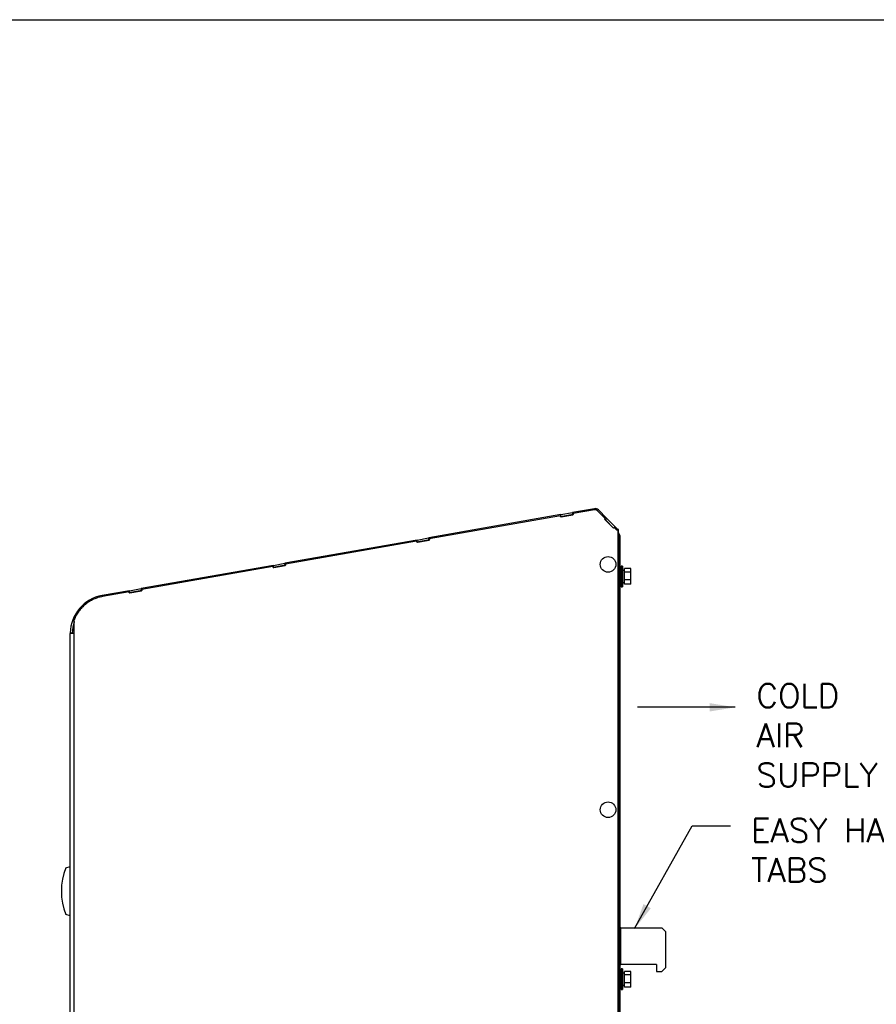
# Model space of a CAD drawing. Extents: x 737 to 849, y -111 to -28.
# Tile 14 of 19: x 783 to 807, y -55 to -28. Entities that reach past the tile are written whole.
import ezdxf

# ---------------------------------------------------------------- set-up
doc = ezdxf.new("R2010")
doc.units = 0
doc.header["$LTSCALE"] = 4
doc.header["$MEASUREMENT"] = 0
doc.layers.get('0').update_dxf_attribs({"linetype": 'CONTINUOUS'})
doc.layers.get('DEFPOINTS').update_dxf_attribs({"linetype": 'CONTINUOUS'})
doc.layers.add('TEXT', color=140, linetype='CONTINUOUS')
doc.styles.add('ROMANS', font='romans.shx')
doc.dimstyles.new('FSTD1', dxfattribs={"dimtxt": 0.65, "dimasz": 0.7, "dimexe": 0.5, "dimexo": 0.5, "dimgap": 0.25, "dimtad": 1, "dimzin": 9, "dimdsep": 46, "dimtxsty": 'ROMANS', "dimcen": 0, "dimadec": 0, "dimazin": 0, "dimtfac": 1, "dimtmove": 0, "dimatfit": 3, "dimfxl": 1, "dimtolj": 1, "dimarcsym": 1})

msp = doc.modelspace()

# ---------------------------------------------------------------- linework, layer by layer
for p, q in [((799.012, -41.134), (798.41, -41.24)), ((798.094, -41.296), (794.486, -41.932)), ((798.082, -41.328), (794.501, -41.96)), ((798.087, -41.356), (798.082, -41.328)), ((798.087, -41.328), (798.082, -41.328)), ((798.43, -41.295), (798.087, -41.356)), ((798.092, -41.355), (798.087, -41.328)), ((798.092, -41.355), (798.104, -41.353)), ((798.094, -41.296), (798.408, -41.24)), ((798.104, -41.353), (798.094, -41.296)), ((798.104, -41.353), (798.418, -41.297)), ((798.418, -41.297), (798.408, -41.24)), ((798.408, -41.24), (798.41, -41.24)), ((798.41, -41.24), (798.42, -41.297)), ((798.418, -41.297), (798.42, -41.297)), ((798.42, -41.297), (798.43, -41.295)), ((799.009, -41.165), (798.425, -41.268)), ((798.425, -41.268), (798.43, -41.295)), ((799.03, -41.163), (799.025, -41.163)), ((799.096, -41.189), (799.091, -41.189)), ((799.302, -41.401), (799.091, -41.189)), ((799.308, -41.401), (799.096, -41.189)), ((799.349, -41.398), (799.118, -41.167)), ((799.282, -41.421), (799.302, -41.401)), ((799.287, -41.421), (799.308, -41.401)), ((799.308, -41.401), (799.302, -41.401)), ((799.308, -41.439), (799.349, -41.398)), ((799.349, -41.398), (799.575, -41.624)), ((799.287, -41.421), (799.282, -41.421)), ((799.529, -41.668), (799.282, -41.421)), ((799.532, -41.666), (799.287, -41.421)), ((799.289, -41.42), (799.308, -41.439)), ((799.308, -41.439), (799.533, -41.664)), ((799.549, -41.648), (799.529, -41.668)), ((799.625, -41.724), (799.549, -41.648)), ((799.555, -41.648), (799.549, -41.648)), ((799.551, -41.648), (799.575, -41.624)), ((799.576, -41.625), (799.553, -41.648)), ((799.628, -41.721), (799.555, -41.648)), ((799.575, -41.624), (799.576, -41.625)), ((799.65, -41.699), (799.576, -41.625)), ((794.17, -41.988), (794.483, -41.932)), ((794.494, -41.989), (794.483, -41.932)), ((794.483, -41.932), (794.486, -41.932)), ((794.486, -41.932), (794.496, -41.989)), ((799.65, -41.699), (799.625, -41.724)), ((799.655, -41.704), (799.65, -41.699)), ((799.655, -41.699), (799.65, -41.699)), ((799.66, -41.704), (799.655, -41.699)), ((799.66, -41.704), (799.655, -41.704)), ((799.66, -77.132), (799.66, -41.704)), ((799.665, -41.704), (799.66, -41.704)), ((799.665, -77.132), (799.665, -41.704)), ((799.674, -41.805), (799.665, -41.796)), ((799.674, -41.805), (799.665, -41.814)), ((799.674, -41.868), (799.665, -41.859)), ((799.674, -76.481), (799.674, -41.868)), ((799.674, -41.868), (799.7, -41.868)), ((799.7, -41.868), (799.7, -76.451)), ((794.17, -41.988), (790.561, -42.624)), ((794.157, -42.02), (790.576, -42.652)), ((794.162, -42.048), (794.157, -42.02)), ((794.162, -42.02), (794.157, -42.02)), ((794.505, -41.987), (794.162, -42.048)), ((794.167, -42.047), (794.162, -42.02)), ((794.167, -42.047), (794.18, -42.045)), ((794.18, -42.045), (794.17, -41.988)), ((794.18, -42.045), (794.494, -41.989)), ((794.494, -41.989), (794.496, -41.989)), ((794.496, -41.989), (794.505, -41.987)), ((794.501, -41.96), (794.505, -41.987)), ((799.67, -42.079), (799.665, -42.072)), ((799.665, -42.079), (799.67, -42.079)), ((799.665, -76.481), (799.665, -42.079)), ((799.665, -42.079), (799.665, -42.079)), ((799.67, -76.481), (799.67, -42.079)), ((790.245, -42.68), (786.636, -43.316)), ((790.232, -42.712), (786.651, -43.344)), ((790.237, -42.74), (790.232, -42.712)), ((790.237, -42.712), (790.232, -42.712)), ((790.581, -42.679), (790.237, -42.74)), ((790.242, -42.739), (790.237, -42.712)), ((790.242, -42.739), (790.255, -42.737)), ((790.245, -42.68), (790.559, -42.624)), ((790.255, -42.737), (790.245, -42.68)), ((790.255, -42.737), (790.569, -42.681)), ((790.569, -42.681), (790.559, -42.624)), ((790.559, -42.624), (790.561, -42.624)), ((790.561, -42.624), (790.571, -42.681)), ((790.569, -42.681), (790.571, -42.681)), ((790.571, -42.681), (790.581, -42.679)), ((790.576, -42.652), (790.581, -42.679)), ((799.74, -42.7), (799.74, -43.264)), ((799.778, -42.7), (799.74, -42.7)), ((799.778, -42.7), (799.778, -43.264)), ((799.74, -42.858), (799.7, -42.858)), ((799.827, -42.819), (799.778, -42.819)), ((799.827, -42.864), (799.827, -42.767)), ((800.004, -42.767), (799.827, -42.767)), ((799.827, -43.079), (799.827, -42.864)), ((800.004, -42.864), (799.827, -42.864)), ((800.004, -42.864), (800.004, -42.767)), ((800.004, -43.079), (800.004, -42.864)), ((799.7, -43.106), (799.74, -43.106)), ((799.74, -43.264), (799.778, -43.264)), ((799.778, -43.145), (799.827, -43.145)), ((799.827, -43.197), (799.827, -43.079)), ((800.004, -43.079), (799.827, -43.079)), ((800.004, -43.197), (799.827, -43.197)), ((800.004, -43.197), (800.004, -43.079)), ((786.32, -43.372), (785.574, -43.503)), ((786.308, -43.404), (785.581, -43.533)), ((786.313, -43.432), (786.308, -43.404)), ((786.313, -43.404), (786.308, -43.404)), ((786.656, -43.371), (786.313, -43.432)), ((786.317, -43.431), (786.313, -43.404)), ((786.317, -43.431), (786.33, -43.429)), ((786.32, -43.372), (786.634, -43.316)), ((786.33, -43.429), (786.32, -43.372)), ((786.33, -43.429), (786.644, -43.373)), ((786.644, -43.373), (786.634, -43.316)), ((786.634, -43.316), (786.636, -43.316)), ((786.636, -43.316), (786.646, -43.373)), ((786.644, -43.373), (786.646, -43.373)), ((786.646, -43.373), (786.656, -43.371)), ((786.651, -43.344), (786.656, -43.371)), ((784.81, -44.545), (784.81, -44.157)), ((784.7, -44.524), (784.758, -44.525)), ((784.7, -77.132), (784.7, -44.545)), ((784.81, -44.545), (784.7, -44.545)), ((784.81, -44.53), (784.757, -44.53)), ((784.757, -44.545), (784.757, -44.53)), ((784.81, -77.132), (784.81, -44.545)), ((799.7, -77.132), (799.7, -44.545)), ((784.58, -50.938), (784.7, -50.906)), ((784.7, -52.249), (784.58, -52.217)), ((799.731, -52.582), (799.7, -52.582)), ((799.731, -52.582), (800.85, -52.582)), ((799.731, -53.582), (799.731, -52.582)), ((800.95, -52.682), (800.85, -52.582)), ((800.95, -52.682), (800.95, -53.67)), ((799.7, -53.582), (799.731, -53.582)), ((800.7, -53.582), (799.731, -53.582)), ((799.74, -53.7), (799.74, -54.264)), ((799.778, -53.7), (799.74, -53.7)), ((799.778, -53.7), (799.778, -54.264)), ((799.827, -53.864), (799.827, -53.767)), ((800.004, -53.767), (799.827, -53.767)), ((800.004, -53.864), (800.004, -53.767)), ((800.7, -53.582), (800.7, -53.77)), ((800.7, -53.77), (800.85, -53.77)), ((800.85, -53.77), (800.95, -53.67)), ((799.74, -53.858), (799.7, -53.858)), ((799.827, -53.819), (799.778, -53.819)), ((799.827, -54.079), (799.827, -53.864)), ((800.004, -53.864), (799.827, -53.864)), ((800.004, -54.079), (800.004, -53.864)), ((799.7, -54.106), (799.74, -54.106)), ((799.74, -54.264), (799.778, -54.264)), ((799.778, -54.145), (799.827, -54.145)), ((799.827, -54.197), (799.827, -54.079)), ((800.004, -54.079), (799.827, -54.079)), ((800.004, -54.197), (799.827, -54.197)), ((800.004, -54.197), (800.004, -54.079))]:
    msp.add_line(p, q)
for centre, radius, start, end in [((799.033, -41.252), 0.12, 45, 100), ((799.025, -41.261), 0.0975, 47.4831, 99.4463), ((799.03, -41.261), 0.0975, 47.4831, 89.7202), ((799.611, -41.868), 0.089, 0, 45), ((785.758, -44.545), 1.058, 100, 178.854), ((785.757, -44.53), 1, 161.3279, 180), ((785.758, -44.545), 1, 161.5231, 178.854), ((785.758, -44.545), 1.058, 178.854, 180), ((786.209, -51.577), 1.75, 158.5583, 201.4417)]:
    msp.add_arc(centre, radius, start, end)
for centre in [(799.381, -42.653), (799.381, -49.353)]:
    msp.add_ellipse(centre, major_axis=(0, 0.214), ratio=0.996195)
msp.add_rational_spline([(785.581, -43.533), (785.023, -43.631), (784.81, -44.157)], [1, 0.875137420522, 1], degree=2)
at = {"layer": 'DEFPOINTS'}
msp.add_lwpolyline([(848.992, -110.576), (741.438, -110.576), (741.438, -27.781), (848.992, -27.781)], close=True, dxfattribs=at)

# ---------------------------------------------------------------- texts
at = {"char_height": 0.5, "attachment_point": 7, "style": 'ROMANS'}
for insert in [(797.702, -28.901), (798.67, -31.213)]:
    msp.add_mtext('\\A1;', dxfattribs=dict(at, insert=insert))
at = {"layer": 'TEXT', "char_height": 0.65, "attachment_point": 1, "style": 'ROMANS'}
for s, width, insert in [('COLD\\PAIR\\PSUPPLY', 5.03731, (803.434, -45.913)), ('EASY HANG\\PTABS', 7.51952, (803.286, -49.592))]:
    msp.add_mtext_dynamic_manual_height_columns(s, width=width, gutter_width=2.5, heights=[0], dxfattribs=dict(at, insert=insert))

# ---------------------------------------------------------------- leaders
at = {"layer": 'TEXT'}
for points in [[(802.851, -46.557), (800.181, -46.552)], [(800.106, -52.597), (801.68, -49.794), (802.719, -49.794)]]:
    msp.add_leader(points, dimstyle='FSTD1', override={"dimscale": 0}, dxfattribs=at)

doc.saveas('drawing.dxf')
